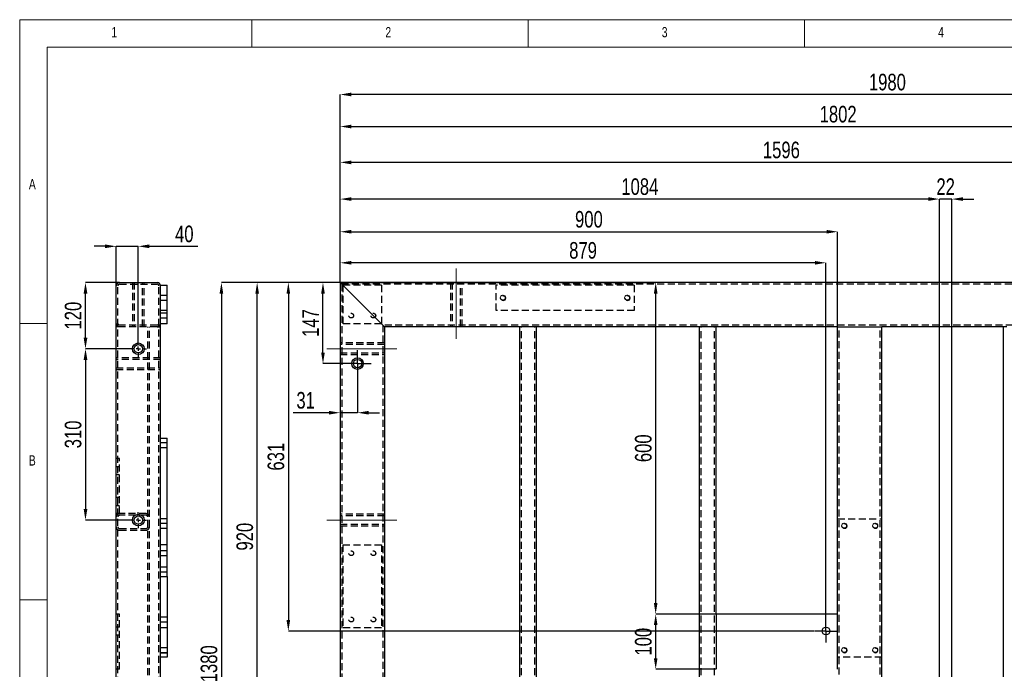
# Model space of a CAD drawing. Header units: millimetres. Extents: x 5 to 3649, y 4 to 418.
# Tile 69 of 105: x 2450 to 2628, y 300 to 417. Entities that reach past the tile are written whole.
import ezdxf

# ---------------------------------------------------------------- set-up
doc = ezdxf.new("R2010")
doc.units = ezdxf.units.MM
doc.header["$PDSIZE"] = -1
doc.linetypes.add('CENTERX2', pattern=[20.32, 12.7, -2.54, 2.54, -2.54])
doc.linetypes.add('HIDDEN', pattern=[1.905, 1.27, -0.635])
for name, color, linetype in [('COTES', 1, 'Continuous'), ('NOTES', 6, 'Continuous'), ('TRAIT-FINS', 9, 'Continuous'), ('TRAIT-MIXTES', 3, 'CENTERX2'), ('TRAIT-TIRET', 2, 'HIDDEN')]:
    doc.layers.add(name, color=color, linetype=linetype)
doc.layers.add('TRAIT-FORT', color=4, linetype='Continuous', lineweight=25)
doc.styles.add('SLDTEXTSTYLE0', font='TXT', dxfattribs={"width": 0.75})
doc.dimstyles.new('SLDDIMSTYLE0', dxfattribs={"dimtxt": 3, "dimasz": 2, "dimexe": 0, "dimexo": 0.0625, "dimgap": 0.75, "dimtad": 1, "dimdec": 0, "dimlfac": 10, "dimrnd": 1e-09, "dimzin": 12, "dimdsep": 46, "dimtxsty": 'SLDTEXTSTYLE0', "dimsah": 1, "dimcen": 0.09, "dimadec": 0, "dimazin": 3, "dimtfac": 1, "dimtdec": 0, "dimtofl": 0, "dimtmove": 0, "dimatfit": 3, "dimfxl": 1, "dimfrac": 2, "dimtolj": 1, "dimtzin": 12, "dimarcsym": 0})
doc.dimstyles.new('SLDDIMSTYLE1', dxfattribs={"dimtxt": 3, "dimasz": 2, "dimexe": 0, "dimexo": 0.0625, "dimgap": 0.75, "dimtad": 1, "dimdec": 0, "dimlfac": 10, "dimrnd": 1e-09, "dimzin": 12, "dimdsep": 46, "dimtxsty": 'SLDTEXTSTYLE0', "dimsah": 1, "dimcen": 0.09, "dimadec": 0, "dimazin": 3, "dimtfac": 1, "dimtdec": 0, "dimtmove": 0, "dimatfit": 0, "dimfxl": 1, "dimfrac": 2, "dimtolj": 1, "dimtzin": 12, "dimarcsym": 0})

# ---------------------------------------------------------------- blocks, each defined once
blk = doc.blocks.new('*D2240')
at = {"layer": 'COTES', "color": 0, "lineweight": -2, "transparency": 16777216}
for p, q in [((2508.09, 369.86), (2486.66, 369.86)), ((2486.66, 367.86), (2486.66, 233.86)), ((2508.09, 231.86), (2486.66, 231.86))]:
    blk.add_line(p, q, dxfattribs=at)
at = {"layer": 'COTES', "color": 0, "transparency": 16777216}
for points in [[(2486.33, 367.86), (2486.99, 367.86), (2486.66, 369.86)], [(2486.33, 233.86), (2486.99, 233.86), (2486.66, 231.86)]]:
    blk.add_solid(points, dxfattribs=at)
at = {"layer": 'Defpoints', "color": 0, "transparency": 16777216}
for p in [(2508.15, 369.86), (2486.66, 231.86), (2508.15, 231.86)]:
    blk.add_point(p, dxfattribs=at)
at = {"layer": 'COTES', "color": 0, "transparency": 16777216, "insert": (2482.91, 300.86), "char_height": 3, "attachment_point": 2, "rotation": 90, "style": 'SLDTEXTSTYLE0'}
blk.add_mtext('\\A1;1380', dxfattribs=at)
blk = doc.blocks.new('*D2241')
at = {"layer": 'COTES', "color": 0, "lineweight": -2, "transparency": 16777216}
for p, q in [((2529.84, 369.86), (2493.13, 369.86)), ((2493.13, 279.86), (2493.13, 367.86)), ((2516.09, 277.86), (2493.13, 277.86))]:
    blk.add_line(p, q, dxfattribs=at)
at = {"layer": 'COTES', "color": 0, "transparency": 16777216}
for points in [[(2492.8, 367.86), (2493.46, 367.86), (2493.13, 369.86)], [(2492.8, 279.86), (2493.46, 279.86), (2493.13, 277.86)]]:
    blk.add_solid(points, dxfattribs=at)
at = {"layer": 'Defpoints', "color": 0, "transparency": 16777216}
for p in [(2493.13, 369.86), (2529.9, 369.86), (2516.15, 277.86)]:
    blk.add_point(p, dxfattribs=at)
at = {"layer": 'COTES', "color": 0, "transparency": 16777216, "insert": (2489.38, 323.86), "char_height": 3, "attachment_point": 2, "rotation": 90, "style": 'SLDTEXTSTYLE0'}
blk.add_mtext('\\A1;920', dxfattribs=at)
blk = doc.blocks.new('*D2242')
at = {"layer": 'COTES', "color": 0, "lineweight": -2, "transparency": 16777216}
for p, q in [((2508.15, 369.92), (2508.15, 403.87)), ((2704.15, 403.87), (2510.15, 403.87)), ((2706.15, 369.92), (2706.15, 403.87))]:
    blk.add_line(p, q, dxfattribs=at)
at = {"layer": 'COTES', "color": 0, "transparency": 16777216}
for points in [[(2510.15, 404.21), (2510.15, 403.54), (2508.15, 403.87)], [(2704.15, 404.21), (2704.15, 403.54), (2706.15, 403.87)]]:
    blk.add_solid(points, dxfattribs=at)
at = {"layer": 'Defpoints', "color": 0, "transparency": 16777216}
for p in [(2508.15, 403.87), (2508.15, 369.86), (2706.15, 369.86)]:
    blk.add_point(p, dxfattribs=at)
at = {"layer": 'COTES', "color": 0, "transparency": 16777216, "insert": (2607.15, 407.62), "char_height": 3, "attachment_point": 2, "style": 'SLDTEXTSTYLE0'}
blk.add_mtext('\\A1;1980', dxfattribs=at)
blk = doc.blocks.new('*D2243')
at = {"layer": 'COTES', "color": 0, "lineweight": -2, "transparency": 16777216}
for p, q in [((2508.15, 369.92), (2508.15, 379.04)), ((2510.15, 379.04), (2596.15, 379.04)), ((2598.15, 361.92), (2598.15, 379.04))]:
    blk.add_line(p, q, dxfattribs=at)
at = {"layer": 'COTES', "color": 0, "transparency": 16777216}
for points in [[(2510.15, 379.37), (2510.15, 378.71), (2508.15, 379.04)], [(2596.15, 379.37), (2596.15, 378.71), (2598.15, 379.04)]]:
    blk.add_solid(points, dxfattribs=at)
at = {"layer": 'Defpoints', "color": 0, "transparency": 16777216}
for p in [(2598.15, 379.04), (2508.15, 369.86), (2598.15, 361.86)]:
    blk.add_point(p, dxfattribs=at)
at = {"layer": 'COTES', "color": 0, "transparency": 16777216, "insert": (2553.15, 382.79), "char_height": 3, "attachment_point": 2, "style": 'SLDTEXTSTYLE0'}
blk.add_mtext('\\A1;900', dxfattribs=at)
blk = doc.blocks.new('*D2253')
at = {"layer": 'COTES', "color": 0, "lineweight": -2, "transparency": 16777216}
for p, q in [((2576.09, 309.86), (2565.23, 309.86)), ((2565.23, 301.86), (2565.23, 307.86)), ((2576.09, 299.86), (2565.23, 299.86))]:
    blk.add_line(p, q, dxfattribs=at)
at = {"layer": 'COTES', "color": 0, "transparency": 16777216}
for points in [[(2564.9, 307.86), (2565.56, 307.86), (2565.23, 309.86)], [(2564.9, 301.86), (2565.56, 301.86), (2565.23, 299.86)]]:
    blk.add_solid(points, dxfattribs=at)
at = {"layer": 'Defpoints', "color": 0, "transparency": 16777216}
for p in [(2565.23, 309.86), (2576.15, 309.86), (2576.15, 299.86)]:
    blk.add_point(p, dxfattribs=at)
at = {"layer": 'COTES', "color": 0, "transparency": 16777216, "insert": (2561.48, 304.86), "char_height": 3, "attachment_point": 2, "rotation": 90, "style": 'SLDTEXTSTYLE0'}
blk.add_mtext('\\A1;100', dxfattribs=at)
blk = doc.blocks.new('*D2255')
at = {"layer": 'COTES', "color": 0, "lineweight": -2, "transparency": 16777216}
for p, q in [((2508.21, 369.86), (2565.23, 369.86)), ((2565.23, 311.86), (2565.23, 367.86)), ((2576.09, 309.86), (2565.23, 309.86))]:
    blk.add_line(p, q, dxfattribs=at)
at = {"layer": 'COTES', "color": 0, "transparency": 16777216}
for points in [[(2564.9, 367.86), (2565.56, 367.86), (2565.23, 369.86)], [(2564.9, 311.86), (2565.56, 311.86), (2565.23, 309.86)]]:
    blk.add_solid(points, dxfattribs=at)
at = {"layer": 'Defpoints', "color": 0, "transparency": 16777216}
for p in [(2508.15, 369.86), (2565.23, 369.86), (2576.15, 309.86)]:
    blk.add_point(p, dxfattribs=at)
at = {"layer": 'COTES', "color": 0, "transparency": 16777216, "insert": (2561.48, 339.86), "char_height": 3, "attachment_point": 2, "rotation": 90, "style": 'SLDTEXTSTYLE0'}
blk.add_mtext('\\A1;600', dxfattribs=at)
blk = doc.blocks.new('*D2256')
at = {"layer": 'COTES', "color": 0, "lineweight": -2, "transparency": 16777216}
for p, q in [((2508.15, 369.8), (2508.15, 346.29)), ((2511.29, 352.67), (2511.29, 346.29)), ((2506.15, 346.29), (2499.65, 346.29)), ((2511.29, 346.29), (2508.15, 346.29)), ((2513.29, 346.29), (2515.29, 346.29))]:
    blk.add_line(p, q, dxfattribs=at)
at = {"layer": 'COTES', "color": 0, "transparency": 16777216}
for points in [[(2506.15, 346.62), (2506.15, 345.96), (2508.15, 346.29)], [(2513.29, 346.62), (2513.29, 345.96), (2511.29, 346.29)]]:
    blk.add_solid(points, dxfattribs=at)
at = {"layer": 'Defpoints', "color": 0, "transparency": 16777216}
for p in [(2508.15, 369.86), (2511.29, 352.73), (2508.15, 346.29)]:
    blk.add_point(p, dxfattribs=at)
at = {"layer": 'COTES', "color": 0, "transparency": 16777216, "insert": (2501.9, 350.04), "char_height": 3, "attachment_point": 2, "style": 'SLDTEXTSTYLE0'}
blk.add_mtext('\\A1;31', dxfattribs=at)
blk = doc.blocks.new('*D2257')
at = {"layer": 'COTES', "color": 0, "lineweight": -2, "transparency": 16777216}
for p, q in [((2508.09, 369.86), (2505.04, 369.86)), ((2505.04, 357.18), (2505.04, 367.86)), ((2508.78, 355.18), (2505.04, 355.18))]:
    blk.add_line(p, q, dxfattribs=at)
at = {"layer": 'COTES', "color": 0, "transparency": 16777216}
for points in [[(2504.7, 367.86), (2505.37, 367.86), (2505.04, 369.86)], [(2504.7, 357.18), (2505.37, 357.18), (2505.04, 355.18)]]:
    blk.add_solid(points, dxfattribs=at)
at = {"layer": 'Defpoints', "color": 0, "transparency": 16777216}
for p in [(2505.04, 369.86), (2508.15, 369.86), (2508.84, 355.18)]:
    blk.add_point(p, dxfattribs=at)
at = {"layer": 'COTES', "color": 0, "transparency": 16777216, "insert": (2501.29, 362.52), "char_height": 3, "attachment_point": 2, "rotation": 90, "style": 'SLDTEXTSTYLE0'}
blk.add_mtext('\\A1;147', dxfattribs=at)
blk = doc.blocks.new('*D2258')
at = {"layer": 'COTES', "color": 0, "lineweight": -2, "transparency": 16777216}
for p, q in [((2508.09, 369.86), (2498.77, 369.86)), ((2498.77, 367.86), (2498.77, 308.79)), ((2593.87, 306.79), (2498.77, 306.79))]:
    blk.add_line(p, q, dxfattribs=at)
at = {"layer": 'COTES', "color": 0, "transparency": 16777216}
for points in [[(2498.44, 367.86), (2499.1, 367.86), (2498.77, 369.86)], [(2498.44, 308.79), (2499.1, 308.79), (2498.77, 306.79)]]:
    blk.add_solid(points, dxfattribs=at)
at = {"layer": 'Defpoints', "color": 0, "transparency": 16777216}
for p in [(2508.15, 369.86), (2498.77, 306.79), (2593.93, 306.79)]:
    blk.add_point(p, dxfattribs=at)
at = {"layer": 'COTES', "color": 0, "transparency": 16777216, "insert": (2495.02, 338.33), "char_height": 3, "attachment_point": 2, "rotation": 90, "style": 'SLDTEXTSTYLE0'}
blk.add_mtext('\\A1;631', dxfattribs=at)
blk = doc.blocks.new('*D2264')
at = {"layer": 'COTES', "color": 0, "lineweight": -2, "transparency": 16777216}
for p, q in [((2706.21, 369.86), (2726.75, 369.86)), ((2726.75, 257.98), (2726.75, 367.86)), ((2618.73, 255.98), (2726.75, 255.98))]:
    blk.add_line(p, q, dxfattribs=at)
at = {"layer": 'COTES', "color": 0, "transparency": 16777216}
for points in [[(2726.42, 367.86), (2727.08, 367.86), (2726.75, 369.86)], [(2726.42, 257.98), (2727.08, 257.98), (2726.75, 255.98)]]:
    blk.add_solid(points, dxfattribs=at)
at = {"layer": 'Defpoints', "color": 0, "transparency": 16777216}
for p in [(2706.15, 369.86), (2726.75, 369.86), (2618.66, 255.98)]:
    blk.add_point(p, dxfattribs=at)
at = {"layer": 'COTES', "color": 0, "transparency": 16777216, "insert": (2723, 312.92), "char_height": 3, "attachment_point": 2, "rotation": 90, "style": 'SLDTEXTSTYLE0'}
blk.add_mtext('\\A1;1139', dxfattribs=at)
blk = doc.blocks.new('*D2265')
at = {"layer": 'COTES', "color": 0, "lineweight": -2, "transparency": 16777216}
for p, q in [((2508.15, 369.92), (2508.15, 373.42)), ((2594.03, 373.42), (2510.15, 373.42)), ((2596.03, 308.95), (2596.03, 373.42))]:
    blk.add_line(p, q, dxfattribs=at)
at = {"layer": 'COTES', "color": 0, "transparency": 16777216}
for points in [[(2510.15, 373.75), (2510.15, 373.09), (2508.15, 373.42)], [(2594.03, 373.75), (2594.03, 373.09), (2596.03, 373.42)]]:
    blk.add_solid(points, dxfattribs=at)
at = {"layer": 'Defpoints', "color": 0, "transparency": 16777216}
for p in [(2508.15, 373.42), (2508.15, 369.86), (2596.03, 308.89)]:
    blk.add_point(p, dxfattribs=at)
at = {"layer": 'COTES', "color": 0, "transparency": 16777216, "insert": (2552.09, 377.17), "char_height": 3, "attachment_point": 2, "style": 'SLDTEXTSTYLE0'}
blk.add_mtext('\\A1;879', dxfattribs=at)
blk = doc.blocks.new('*D2266')
at = {"layer": 'COTES', "color": 0, "lineweight": -2, "transparency": 16777216}
for p, q in [((2508.15, 369.92), (2508.15, 398.07)), ((2510.15, 398.07), (2686.33, 398.07)), ((2688.33, 287.14), (2688.33, 398.07))]:
    blk.add_line(p, q, dxfattribs=at)
at = {"layer": 'COTES', "color": 0, "transparency": 16777216}
for points in [[(2510.15, 398.41), (2510.15, 397.74), (2508.15, 398.07)], [(2686.33, 398.41), (2686.33, 397.74), (2688.33, 398.07)]]:
    blk.add_solid(points, dxfattribs=at)
at = {"layer": 'Defpoints', "color": 0, "transparency": 16777216}
for p in [(2688.33, 398.07), (2508.15, 369.86), (2688.33, 287.07)]:
    blk.add_point(p, dxfattribs=at)
at = {"layer": 'COTES', "color": 0, "transparency": 16777216, "insert": (2598.24, 401.82), "char_height": 3, "attachment_point": 2, "style": 'SLDTEXTSTYLE0'}
blk.add_mtext('\\A1;1802', dxfattribs=at)
blk = doc.blocks.new('*D2269')
at = {"layer": 'COTES', "color": 0, "lineweight": -2, "transparency": 16777216}
for p, q in [((2508.15, 369.92), (2508.15, 391.59)), ((2665.8, 391.59), (2510.15, 391.59)), ((2667.8, 337.95), (2667.8, 391.59))]:
    blk.add_line(p, q, dxfattribs=at)
at = {"layer": 'COTES', "color": 0, "transparency": 16777216}
for points in [[(2510.15, 391.92), (2510.15, 391.25), (2508.15, 391.59)], [(2665.8, 391.92), (2665.8, 391.25), (2667.8, 391.59)]]:
    blk.add_solid(points, dxfattribs=at)
at = {"layer": 'Defpoints', "color": 0, "transparency": 16777216}
for p in [(2508.15, 391.59), (2508.15, 369.86), (2667.8, 337.88)]:
    blk.add_point(p, dxfattribs=at)
at = {"layer": 'COTES', "color": 0, "transparency": 16777216, "insert": (2587.97, 395.34), "char_height": 3, "attachment_point": 2, "style": 'SLDTEXTSTYLE0'}
blk.add_mtext('\\A1;1596', dxfattribs=at)
blk = doc.blocks.new('*D2270')
at = {"layer": 'COTES', "color": 0, "lineweight": -2, "transparency": 16777216}
for p, q in [((2614.56, 384.95), (2612.56, 384.95)), ((2616.56, 258.14), (2616.56, 384.95)), ((2618.81, 384.95), (2616.56, 384.95)), ((2618.81, 252.58), (2618.81, 384.95)), ((2620.81, 384.95), (2622.81, 384.95))]:
    blk.add_line(p, q, dxfattribs=at)
at = {"layer": 'COTES', "color": 0, "transparency": 16777216}
for points in [[(2614.56, 385.28), (2614.56, 384.62), (2616.56, 384.95)], [(2620.81, 385.28), (2620.81, 384.62), (2618.81, 384.95)]]:
    blk.add_solid(points, dxfattribs=at)
at = {"layer": 'Defpoints', "color": 0, "transparency": 16777216}
for p in [(2616.56, 384.95), (2616.56, 258.08), (2618.81, 252.52)]:
    blk.add_point(p, dxfattribs=at)
at = {"layer": 'COTES', "color": 0, "transparency": 16777216, "insert": (2617.69, 388.7), "char_height": 3, "attachment_point": 2, "style": 'SLDTEXTSTYLE0'}
blk.add_mtext('\\A1;22', dxfattribs=at)
blk = doc.blocks.new('*D2271')
at = {"layer": 'COTES', "color": 0, "lineweight": -2, "transparency": 16777216}
for p, q in [((2508.15, 369.92), (2508.15, 384.95)), ((2614.56, 384.95), (2510.15, 384.95)), ((2616.56, 258.14), (2616.56, 384.95))]:
    blk.add_line(p, q, dxfattribs=at)
at = {"layer": 'COTES', "color": 0, "transparency": 16777216}
for points in [[(2510.15, 385.28), (2510.15, 384.62), (2508.15, 384.95)], [(2614.56, 385.28), (2614.56, 384.62), (2616.56, 384.95)]]:
    blk.add_solid(points, dxfattribs=at)
at = {"layer": 'Defpoints', "color": 0, "transparency": 16777216}
for p in [(2508.15, 384.95), (2508.15, 369.86), (2616.56, 258.08)]:
    blk.add_point(p, dxfattribs=at)
at = {"layer": 'COTES', "color": 0, "transparency": 16777216, "insert": (2562.36, 388.7), "char_height": 3, "attachment_point": 2, "style": 'SLDTEXTSTYLE0'}
blk.add_mtext('\\A1;1084', dxfattribs=at)
blk = doc.blocks.new('SW_CENTERMARKSYMBOL_392')
at = {"layer": 'TRAIT-MIXTES', "color": 0}
for p, q in [((0, 1.4), (0, 2.1)), ((-1.4, 0), (-2.1, 0)), ((0, 0), (-1.4, 0)), ((0, 0), (0, 1.4)), ((0, 0), (0, -1.4)), ((0, 0), (1.4, 0)), ((1.4, 0), (2.1, 0)), ((0, -1.4), (0, -2.1))]:
    blk.add_line(p, q, dxfattribs=at)
blk = doc.blocks.new('SW_CENTERMARKSYMBOL_399')
at = {"layer": 'TRAIT-MIXTES', "color": 0}
for p, q in [((0, 1.4), (0, 2.45)), ((-1.4, 0), (-2.45, 0)), ((0, 0), (-1.4, 0)), ((0, 0), (0, 1.4)), ((0, 0), (0, -1.4)), ((0, 0), (1.4, 0)), ((1.4, 0), (2.45, 0)), ((0, -1.4), (0, -2.45))]:
    blk.add_line(p, q, dxfattribs=at)
blk = doc.blocks.new('*D2305')
at = {"layer": 'COTES', "color": 0, "lineweight": -2, "transparency": 16777216}
for p, q in [((2468.17, 369.86), (2462.07, 369.86)), ((2462.07, 359.86), (2462.07, 367.86)), ((2470.12, 357.86), (2462.07, 357.86))]:
    blk.add_line(p, q, dxfattribs=at)
at = {"layer": 'COTES', "color": 0, "transparency": 16777216}
for points in [[(2461.74, 367.86), (2462.41, 367.86), (2462.07, 369.86)], [(2461.74, 359.86), (2462.41, 359.86), (2462.07, 357.86)]]:
    blk.add_solid(points, dxfattribs=at)
at = {"layer": 'Defpoints', "color": 0, "transparency": 16777216}
for p in [(2462.07, 369.86), (2468.23, 369.86), (2470.18, 357.86)]:
    blk.add_point(p, dxfattribs=at)
at = {"layer": 'COTES', "color": 0, "transparency": 16777216, "insert": (2458.32, 363.86), "char_height": 3, "attachment_point": 2, "rotation": 90, "style": 'SLDTEXTSTYLE0'}
blk.add_mtext('\\A1;120', dxfattribs=at)
blk = doc.blocks.new('*D2306')
at = {"layer": 'COTES', "color": 0, "lineweight": -2, "transparency": 16777216}
for p, q in [((2470.12, 357.86), (2462.07, 357.86)), ((2462.07, 355.86), (2462.07, 328.86)), ((2470.12, 326.86), (2462.07, 326.86))]:
    blk.add_line(p, q, dxfattribs=at)
at = {"layer": 'COTES', "color": 0, "transparency": 16777216}
for points in [[(2461.74, 355.86), (2462.41, 355.86), (2462.07, 357.86)], [(2461.74, 328.86), (2462.41, 328.86), (2462.07, 326.86)]]:
    blk.add_solid(points, dxfattribs=at)
at = {"layer": 'Defpoints', "color": 0, "transparency": 16777216}
for p in [(2470.18, 357.86), (2462.07, 326.86), (2470.18, 326.86)]:
    blk.add_point(p, dxfattribs=at)
at = {"layer": 'COTES', "color": 0, "transparency": 16777216, "insert": (2458.32, 342.36), "char_height": 3, "attachment_point": 2, "rotation": 90, "style": 'SLDTEXTSTYLE0'}
blk.add_mtext('\\A1;310', dxfattribs=at)
blk = doc.blocks.new('*D2307')
at = {"layer": 'COTES', "color": 0, "lineweight": -2, "transparency": 16777216}
for p, q in [((2465.63, 376.4), (2463.63, 376.4)), ((2467.63, 369.32), (2467.63, 376.4)), ((2467.63, 376.4), (2471.63, 376.4)), ((2471.63, 359.37), (2471.63, 376.4)), ((2473.63, 376.4), (2482.38, 376.4))]:
    blk.add_line(p, q, dxfattribs=at)
at = {"layer": 'COTES', "color": 0, "transparency": 16777216}
for points in [[(2465.63, 376.74), (2465.63, 376.07), (2467.63, 376.4)], [(2473.63, 376.74), (2473.63, 376.07), (2471.63, 376.4)]]:
    blk.add_solid(points, dxfattribs=at)
at = {"layer": 'Defpoints', "color": 0, "transparency": 16777216}
for p in [(2467.63, 376.4), (2467.63, 369.26), (2471.63, 359.31)]:
    blk.add_point(p, dxfattribs=at)
at = {"layer": 'COTES', "color": 0, "transparency": 16777216, "insert": (2479.95, 380.15), "char_height": 3, "attachment_point": 2, "style": 'SLDTEXTSTYLE0'}
blk.add_mtext('\\A1;40', dxfattribs=at)
blk = doc.blocks.new('SW_CENTERMARKSYMBOL_420')
at = {"layer": 'TRAIT-MIXTES', "color": 0}
for p, q in [((-0.8, 0), (-1.45, 0)), ((0, 0), (-0.4, 0)), ((0, 0), (-0.4, 0)), ((0, 0.8), (0, 1.45)), ((0, 0), (0, 0.4)), ((0, 0), (0, 0.4)), ((0, 0), (0, -0.4)), ((0, 0), (0.4, 0)), ((0, 0), (0, -0.4)), ((0, 0), (0.4, 0)), ((0.8, 0), (1.45, 0)), ((0, -0.8), (0, -1.45))]:
    blk.add_line(p, q, dxfattribs=at)
blk = doc.blocks.new('SW_CENTERMARKSYMBOL_421')
at = {"layer": 'TRAIT-MIXTES', "color": 0}
for p, q in [((-0.8, 0), (-1.45, 0)), ((0, 0), (-0.4, 0)), ((0, 0), (-0.4, 0)), ((0, 0.8), (0, 1.45)), ((0, 0), (0, 0.4)), ((0, 0), (0, 0.4)), ((0, 0), (0, -0.4)), ((0, 0), (0.4, 0)), ((0, 0), (0, -0.4)), ((0, 0), (0.4, 0)), ((0.8, 0), (1.45, 0)), ((0, -0.8), (0, -1.45))]:
    blk.add_line(p, q, dxfattribs=at)
blk = doc.blocks.new('SW_CENTERMARKSYMBOL_422')
at = {"layer": 'TRAIT-MIXTES', "color": 0}
for p, q in [((-0.8, 0), (-1.45, 0)), ((0, 0), (-0.4, 0)), ((0, 0), (-0.4, 0)), ((0, 0.8), (0, 1.45)), ((0, 0), (0, 0.4)), ((0, 0), (0, 0.4)), ((0, 0), (0, -0.4)), ((0, 0), (0.4, 0)), ((0, 0), (0, -0.4)), ((0, 0), (0.4, 0)), ((0.8, 0), (1.45, 0)), ((0, -0.8), (0, -1.45))]:
    blk.add_line(p, q, dxfattribs=at)
blk = doc.blocks.new('SW_CENTERMARKSYMBOL_423')
at = {"layer": 'TRAIT-MIXTES', "color": 0}
for p, q in [((-0.8, 0), (-1.45, 0)), ((0, 0), (-0.4, 0)), ((0, 0), (-0.4, 0)), ((0, 0.8), (0, 1.45)), ((0, 0), (0, 0.4)), ((0, 0), (0, 0.4)), ((0, 0), (0, -0.4)), ((0, 0), (0.4, 0)), ((0, 0), (0, -0.4)), ((0, 0), (0.4, 0)), ((0.8, 0), (1.45, 0)), ((0, -0.8), (0, -1.45))]:
    blk.add_line(p, q, dxfattribs=at)

msp = doc.modelspace()

# ---------------------------------------------------------------- linework, layer by layer
at = {"lineweight": 18}
for p, q in [((3034.168374, 417.4089), (2450.168374, 417.4089)), ((2450.168374, 417.4089), (2450.168374, 7.4089)), ((2492.168374, 412.4089), (2492.168374, 417.4089)), ((2542.168374, 417.4089), (2542.168374, 412.4089)), ((2592.168374, 412.4089), (2592.168374, 417.4089)), ((3029.168374, 412.4089), (2455.168374, 412.4089)), ((2455.168374, 412.4089), (2455.168374, 12.4089)), ((2455.168374, 362.4089), (2450.168374, 362.4089)), ((2450.168374, 312.4089), (2455.168374, 312.4089))]:
    msp.add_line(p, q, dxfattribs=at)
at = {"layer": 'TRAIT-FINS', "lineweight": 18}
for p, q in [((2476.830772, 326.31089), (2475.630772, 326.31089)), ((2476.830772, 326.31089), (2475.630772, 326.31089)), ((2476.830772, 325.31089), (2475.630772, 325.31089)), ((2476.830772, 325.31089), (2475.630772, 325.31089)), ((2476.830772, 303.81089), (2475.630772, 303.81089)), ((2476.830772, 303.81089), (2475.630772, 303.81089)), ((2476.830772, 302.81089), (2475.630772, 302.81089)), ((2476.830772, 302.81089), (2475.630772, 302.81089))]:
    msp.add_line(p, q, dxfattribs=at)
for centre in [(2537.600196, 367.06089), (2560.100196, 367.06089), (2599.350196, 325.81089), (2604.950196, 325.81089), (2599.350196, 303.31089), (2604.950196, 303.31089)]:
    msp.add_arc(centre, 0.5, 255, 195, dxfattribs=at)
at = {"layer": 'TRAIT-FORT', "lineweight": 25}
for p, q in [((2467.630772, 232.46089), (2467.630772, 369.26089)), ((2468.230772, 369.86089), (2475.030772, 369.86089)), ((2475.630772, 362.36089), (2475.630772, 369.36089)), ((2475.630772, 369.36089), (2476.830772, 369.36089)), ((2476.830772, 362.36089), (2476.830772, 369.36089)), ((2508.150193, 369.860848), (2508.150193, 231.860741)), ((2706.150194, 369.860848), (2508.150193, 369.860848)), ((2508.750197, 369.260796), (2515.550193, 362.460717)), ((2475.630772, 341.66089), (2475.630772, 362.36089)), ((2476.830772, 362.36089), (2475.630772, 362.36089)), ((2516.150197, 361.861046), (2516.150197, 277.861031)), ((2540.650197, 361.861046), (2516.150197, 361.861046)), ((2540.650197, 277.861031), (2540.650197, 361.861046)), ((2541.250201, 361.861046), (2540.650197, 361.861046)), ((2543.05019, 361.861046), (2541.250201, 361.861046)), ((2543.650194, 361.861046), (2543.05019, 361.861046)), ((2573.15019, 361.861046), (2543.650194, 361.861046)), ((2543.650194, 277.861031), (2543.650194, 361.861046)), ((2573.15019, 277.861031), (2573.15019, 361.861046)), ((2573.750194, 361.861046), (2573.15019, 361.861046)), ((2575.550195, 361.861046), (2573.750194, 361.861046)), ((2576.150199, 361.861046), (2575.550195, 361.861046)), ((2598.15019, 361.861046), (2576.150199, 361.861046)), ((2576.150199, 309.861001), (2576.150199, 361.861046)), ((2598.15019, 309.861001), (2598.15019, 361.861046)), ((2598.15019, 361.861046), (2598.750206, 361.861046)), ((2598.750206, 361.861046), (2605.55019, 361.861046)), ((2605.55019, 361.861046), (2606.150194, 361.861046)), ((2606.150194, 277.861031), (2606.150194, 361.861046)), ((2628.150173, 361.861046), (2606.150194, 361.861046)), ((2628.150173, 277.861031), (2628.150173, 361.861046)), ((2628.750154, 361.861046), (2628.150173, 361.861046)), ((2475.630772, 341.66089), (2476.830772, 341.66089)), ((2475.630772, 316.66089), (2475.630772, 341.66089)), ((2476.830772, 316.66089), (2476.830772, 341.66089)), ((2475.630772, 289.06089), (2475.630772, 316.66089)), ((2475.630772, 316.66089), (2476.830772, 316.66089)), ((2476.830772, 316.66089), (2476.830772, 302.06089)), ((2598.15019, 309.861001), (2576.150199, 309.861001)), ((2576.150199, 309.861001), (2576.150199, 299.860772)), ((2598.15019, 299.860772), (2598.15019, 309.861001)), ((2476.830772, 302.06089), (2475.630772, 302.06089))]:
    msp.add_line(p, q, dxfattribs=at)
at = {"layer": 'TRAIT-FORT', "lineweight": 25, "flags": 128}
for points in [[(2508.150193, 369.860848), (2508.16172, 369.849404), (2508.195874, 369.815072), (2508.251318, 369.759759), (2508.325931, 369.68499), (2508.416852, 369.594201), (2508.520588, 369.490441), (2508.633145, 369.377907), (2508.750197, 369.260796)], [(2508.750197, 369.260796), (2508.633145, 369.377907), (2508.520588, 369.490441), (2508.416852, 369.594201), (2508.325931, 369.68499), (2508.251318, 369.759759), (2508.195874, 369.815072), (2508.16172, 369.849404), (2508.150193, 369.860848)]]:
    msp.add_lwpolyline(points, dxfattribs=at)
at = {"layer": 'TRAIT-FORT', "lineweight": 25}
for centre, radius in [((2471.630772, 357.86089), 1.05), ((2471.630772, 357.86089), 0.75), ((2511.288107, 355.182408), 1.05), ((2511.288107, 355.182408), 0.75), ((2471.630772, 326.86089), 1.05), ((2471.630772, 326.86089), 0.75), ((2596.034586, 306.790119), 0.7)]:
    msp.add_circle(centre, radius, dxfattribs=at)
for centre, radius, start, end in [((2468.230772, 369.26089), 0.6, 90, 180), ((2475.030772, 369.26089), 0.6, 0, 90), ((2570.639064, 416.980247), 77.50589, 224.70239015, 225.32949271), ((2568.473547, 414.813525), 74.442582, 224.68948739, 225.34239547)]:
    msp.add_arc(centre, radius, start, end, dxfattribs=at)
at = {"layer": 'TRAIT-MIXTES', "lineweight": 18}
for p, q in [((2529.150196, 372.380874), (2529.150196, 357.690529)), ((2505.709585, 357.86089), (2519.203615, 357.86089)), ((2505.709585, 326.86089), (2519.203615, 326.86089))]:
    msp.add_line(p, q, dxfattribs=at)
at = {"layer": 'TRAIT-TIRET'}
for p, q in [((2467.930772, 232.46089), (2467.930772, 369.26089)), ((2468.230772, 369.56089), (2475.030772, 369.56089)), ((2470.580772, 369.86089), (2470.580772, 369.56089)), ((2470.580772, 369.86089), (2470.580772, 361.86089)), ((2470.880772, 369.86089), (2470.880772, 361.86089)), ((2472.380772, 361.86089), (2472.380772, 369.86089)), ((2472.680772, 369.56089), (2472.680772, 369.86089)), ((2472.680772, 361.86089), (2472.680772, 369.86089)), ((2475.330772, 232.46089), (2475.330772, 369.26089)), ((2508.450195, 369.561013), (2508.450195, 232.160958)), ((2705.850192, 369.561013), (2508.450195, 369.561013)), ((2508.650192, 369.360741), (2508.650192, 362.360772)), ((2515.650197, 369.360741), (2508.650192, 369.360741)), ((2515.650197, 369.360741), (2515.650197, 362.360772)), ((2528.100201, 369.860848), (2528.100201, 369.561013)), ((2528.100201, 369.860848), (2528.100201, 361.861046)), ((2528.400191, 369.860848), (2528.400191, 361.861046)), ((2529.900202, 361.861046), (2529.900202, 369.860848)), ((2530.200192, 369.561013), (2530.200192, 369.860848)), ((2530.200192, 361.861046), (2530.200192, 369.860848)), ((2536.350199, 364.760979), (2536.350199, 369.360741)), ((2561.350199, 369.360741), (2536.350199, 369.360741)), ((2561.350199, 369.360741), (2561.350199, 364.760979)), ((2476.830772, 367.48589), (2475.630772, 367.48589)), ((2475.630772, 366.63589), (2476.830772, 366.63589)), ((2476.830772, 364.76089), (2475.630772, 364.76089)), ((2476.830772, 364.28589), (2475.630772, 364.28589)), ((2475.630772, 363.43589), (2476.830772, 363.43589)), ((2561.350199, 364.760979), (2536.350199, 364.760979)), ((2468.230772, 361.86089), (2467.630772, 361.86089)), ((2475.030772, 362.16089), (2468.230772, 362.16089)), ((2475.030772, 361.86089), (2468.230772, 361.86089)), ((2470.580772, 362.16089), (2470.580772, 361.86089)), ((2472.680772, 361.86089), (2472.680772, 362.16089)), ((2473.330772, 327.427557), (2473.330772, 361.86089)), ((2473.630772, 327.427557), (2473.630772, 361.86089)), ((2475.030772, 361.86089), (2475.630772, 361.86089)), ((2515.650197, 362.360772), (2508.650192, 362.360772)), ((2515.850195, 362.160882), (2515.850195, 239.560708)), ((2698.450204, 362.160882), (2515.850195, 362.160882)), ((2528.100201, 362.160882), (2528.100201, 361.861046)), ((2530.200192, 361.861046), (2530.200192, 362.160882)), ((2540.950199, 277.861031), (2540.950199, 361.861046)), ((2543.350192, 277.861031), (2543.350192, 361.861046)), ((2573.450192, 277.861031), (2573.450192, 361.861046)), ((2575.850197, 277.861031), (2575.850197, 361.861046)), ((2598.450192, 239.860924), (2598.450192, 361.861046)), ((2605.850192, 239.860924), (2605.850192, 361.861046)), ((2508.450195, 358.910759), (2508.150193, 358.910759)), ((2516.150197, 358.910759), (2508.150193, 358.910759)), ((2516.150197, 358.610924), (2508.150193, 358.610924)), ((2516.150197, 358.910759), (2515.850195, 358.910759)), ((2508.150193, 357.110985), (2516.150197, 357.110985)), ((2508.150193, 356.810769), (2508.450195, 356.810769)), ((2508.150193, 356.810769), (2516.150197, 356.810769)), ((2515.850195, 356.810769), (2516.150197, 356.810769)), ((2467.930772, 356.232408), (2467.630772, 356.232408)), ((2475.630772, 356.232408), (2467.630772, 356.232408)), ((2475.630772, 355.932408), (2467.630772, 355.932408)), ((2475.630772, 356.232408), (2475.330772, 356.232408)), ((2467.630772, 354.432408), (2475.630772, 354.432408)), ((2467.630772, 354.132408), (2467.930772, 354.132408)), ((2467.630772, 354.132408), (2475.630772, 354.132408)), ((2475.330772, 354.132408), (2475.630772, 354.132408)), ((2476.830772, 340.83589), (2475.630772, 340.83589)), ((2475.630772, 339.98589), (2476.830772, 339.98589)), ((2468.230772, 338.027557), (2467.630772, 338.027557)), ((2468.230772, 328.027557), (2468.230772, 338.027557)), ((2468.230772, 336.484669), (2467.630772, 336.484669)), ((2467.630772, 335.084669), (2468.230772, 335.084669)), ((2468.230772, 330.921566), (2467.630772, 330.921566)), ((2467.630772, 329.521566), (2468.230772, 329.521566)), ((2468.230772, 328.027557), (2467.630772, 328.027557)), ((2473.030772, 328.027557), (2468.230772, 328.027557)), ((2508.450195, 327.911004), (2508.150193, 327.911004)), ((2516.150197, 327.911004), (2508.150193, 327.911004)), ((2516.150197, 327.911004), (2515.850195, 327.911004)), ((2473.030772, 327.727557), (2468.230772, 327.727557)), ((2473.330772, 325.627557), (2473.330772, 327.427557)), ((2473.630772, 325.627557), (2473.630772, 327.427557)), ((2476.830772, 327.06089), (2475.630772, 327.06089)), ((2476.830772, 326.23589), (2475.630772, 326.23589)), ((2516.150197, 327.610787), (2508.150193, 327.610787)), ((2508.150193, 326.110848), (2516.150197, 326.110848)), ((2598.15019, 327.060708), (2606.150194, 327.060708)), ((2468.230772, 325.327557), (2473.030772, 325.327557)), ((2468.230772, 325.027557), (2473.030772, 325.027557)), ((2473.330772, 277.86089), (2473.330772, 325.627557)), ((2473.630772, 277.86089), (2473.630772, 325.627557)), ((2475.630772, 325.38589), (2476.830772, 325.38589)), ((2508.150193, 325.811013), (2508.450195, 325.811013)), ((2508.150193, 325.811013), (2516.150197, 325.811013)), ((2515.850195, 325.811013), (2516.150197, 325.811013)), ((2476.830772, 322.36089), (2475.630772, 322.36089)), ((2476.830772, 321.28589), (2475.630772, 321.28589)), ((2508.650192, 322.361001), (2508.650192, 307.360848)), ((2508.650192, 322.361001), (2515.650197, 322.361001)), ((2515.650197, 322.361001), (2515.650197, 307.360848)), ((2475.630772, 320.43589), (2476.830772, 320.43589)), ((2476.830772, 318.33589), (2475.630772, 318.33589)), ((2475.630772, 317.48589), (2476.830772, 317.48589)), ((2468.230772, 309.86089), (2467.630772, 309.86089)), ((2468.230772, 299.86089), (2468.230772, 309.86089)), ((2476.830772, 309.28589), (2475.630772, 309.28589)), ((2475.630772, 308.43589), (2476.830772, 308.43589)), ((2468.230772, 307.490119), (2467.630772, 307.490119)), ((2476.830772, 307.36089), (2475.630772, 307.36089)), ((2515.650197, 307.360848), (2508.650192, 307.360848)), ((2467.630772, 306.090119), (2468.230772, 306.090119)), ((2476.830772, 303.73589), (2475.630772, 303.73589)), ((2475.630772, 302.88589), (2476.830772, 302.88589)), ((2606.150194, 302.060708), (2598.15019, 302.060708)), ((2468.230772, 299.86089), (2467.630772, 299.86089))]:
    msp.add_line(p, q, dxfattribs=at)
for centre in [(2537.600196, 367.06089), (2560.100196, 367.06089), (2510.150196, 363.86089), (2514.150196, 363.86089), (2599.350196, 325.81089), (2604.950196, 325.81089), (2510.150196, 320.86089), (2514.150196, 320.86089), (2510.150196, 308.86089), (2514.150196, 308.86089), (2599.350196, 303.31089), (2604.950196, 303.31089)]:
    msp.add_circle(centre, 0.425, dxfattribs=at)
for centre, radius, start, end in [((2468.230772, 369.26089), 0.3, 90, 180), ((2475.030772, 369.26089), 0.3, 0, 90), ((2468.230772, 362.46089), 0.6, 180, 270), ((2468.230772, 362.46089), 0.3, 180, 270), ((2475.030772, 362.46089), 0.3, 270, 0), ((2475.030772, 362.46089), 0.6, 270, 0), ((2468.230772, 327.427557), 0.6, 90, 180), ((2473.030772, 327.427557), 0.6, 0, 90), ((2468.230772, 327.427557), 0.3, 90, 180), ((2473.030772, 327.427557), 0.3, 0, 90), ((2468.230772, 325.627557), 0.6, 180, 270), ((2468.230772, 325.627557), 0.3, 180, 270), ((2473.030772, 325.627557), 0.3, 270, 0), ((2473.030772, 325.627557), 0.6, 270, 0)]:
    msp.add_arc(centre, radius, start, end, dxfattribs=at)

# ---------------------------------------------------------------- block references
at = {"layer": 'TRAIT-MIXTES'}
for name, p in [('SW_CENTERMARKSYMBOL_421', (2471.630772, 357.86089)), ('SW_CENTERMARKSYMBOL_423', (2471.630772, 357.86089)), ('SW_CENTERMARKSYMBOL_399', (2511.288107, 355.182408)), ('SW_CENTERMARKSYMBOL_420', (2471.630772, 326.86089)), ('SW_CENTERMARKSYMBOL_422', (2471.630772, 326.86089)), ('SW_CENTERMARKSYMBOL_392', (2596.034586, 306.790119))]:
    msp.add_blockref(name, p, dxfattribs=at)

# ---------------------------------------------------------------- texts
at = {"layer": 'NOTES', "char_height": 1.852083, "attachment_point": 1, "style": 'SLDTEXTSTYLE0'}
for s, insert in [('1', (2466.751715, 416.076917)), ('2', (2516.335049, 416.076917)), ('3', (2566.335049, 416.076917)), ('4', (2616.335049, 416.076917)), ('A', (2451.835041, 388.576917)), ('B', (2451.835041, 338.576917))]:
    msp.add_mtext(s, dxfattribs=dict(at, insert=insert))

# ---------------------------------------------------------------- dimensions: what is measured, and where the dimension line sits
at = {"layer": 'COTES'}
for base, p1, p2, dimstyle, picture, middle in [((2508.150196, 403.873767), (2706.150196, 369.86089), (2508.150196, 369.86089), 'SLDDIMSTYLE0', '*D2242', (2607.150196, 403.873767)), ((2688.327058, 398.072135), (2508.150196, 369.86089), (2688.327058, 287.074994), 'SLDDIMSTYLE0', '*D2266', (2598.238627, 398.072135)), ((2508.150196, 391.586849), (2667.798616, 337.884669), (2508.150196, 369.86089), 'SLDDIMSTYLE0', '*D2269', (2587.974406, 391.586849)), ((2508.150196, 384.949853), (2616.563027, 258.080444), (2508.150196, 369.86089), 'SLDDIMSTYLE0', '*D2271', (2562.356611, 384.949853)), ((2616.563027, 384.949853), (2618.810667, 252.51734), (2616.563027, 258.080444), 'SLDDIMSTYLE1', '*D2270', (2617.686847, 384.949853)), ((2598.150196, 379.041531), (2508.150196, 369.86089), (2598.150196, 361.86089), 'SLDDIMSTYLE0', '*D2243', (2553.150196, 379.041531)), ((2467.630772, 376.402079), (2471.630772, 359.31089), (2467.630772, 369.26089), 'SLDDIMSTYLE1', '*D2307', (2479.947473, 376.402079)), ((2508.150196, 373.419136), (2596.034586, 308.890119), (2508.150196, 369.86089), 'SLDDIMSTYLE0', '*D2265', (2552.092391, 373.419136)), ((2508.150196, 346.289094), (2511.288107, 352.732408), (2508.150196, 369.86089), 'SLDDIMSTYLE1', '*D2256', (2501.900196, 346.289094))]:
    dim = msp.add_linear_dim(base=base, p1=p1, p2=p2, dimstyle=dimstyle, dxfattribs=at)
    dim.commit()
    dim.dimension.update_dxf_attribs({"geometry": picture, "text_midpoint": middle, "dimtype": 160})
for base, p1, p2, dimstyle, picture, middle in [((2462.074643, 369.86089), (2470.180772, 357.86089), (2468.230772, 369.86089), 'SLDDIMSTYLE1', '*D2305', (2462.074643, 363.86089)), ((2486.660353, 231.86089), (2508.150196, 369.86089), (2508.150196, 231.86089), 'SLDDIMSTYLE0', '*D2240', (2486.660353, 300.86089)), ((2493.131575, 369.86089), (2516.150196, 277.86089), (2529.900196, 369.86089), 'SLDDIMSTYLE0', '*D2241', (2493.131575, 323.86089)), ((2498.771286, 306.790119), (2508.150196, 369.86089), (2593.934586, 306.790119), 'SLDDIMSTYLE0', '*D2258', (2498.771286, 338.325504)), ((2505.036417, 369.86089), (2508.838107, 355.182408), (2508.150196, 369.86089), 'SLDDIMSTYLE1', '*D2257', (2505.036417, 362.521649)), ((2565.228489, 369.86089), (2576.150196, 309.86089), (2508.150196, 369.86089), 'SLDDIMSTYLE0', '*D2255', (2565.228489, 339.86089)), ((2726.751401, 369.86089), (2618.663027, 255.980444), (2706.150196, 369.86089), 'SLDDIMSTYLE0', '*D2264', (2726.751401, 312.920667)), ((2462.074643, 326.86089), (2470.180772, 357.86089), (2470.180772, 326.86089), 'SLDDIMSTYLE0', '*D2306', (2462.074643, 342.36089)), ((2565.228489, 309.86089), (2576.150196, 299.86089), (2576.150196, 309.86089), 'SLDDIMSTYLE0', '*D2253', (2565.228489, 304.86089))]:
    dim = msp.add_linear_dim(base=base, p1=p1, p2=p2, angle=90, dimstyle=dimstyle, dxfattribs=at)
    dim.commit()
    dim.dimension.update_dxf_attribs({"geometry": picture, "text_midpoint": middle, "dimtype": 160})

doc.saveas('drawing.dxf')
